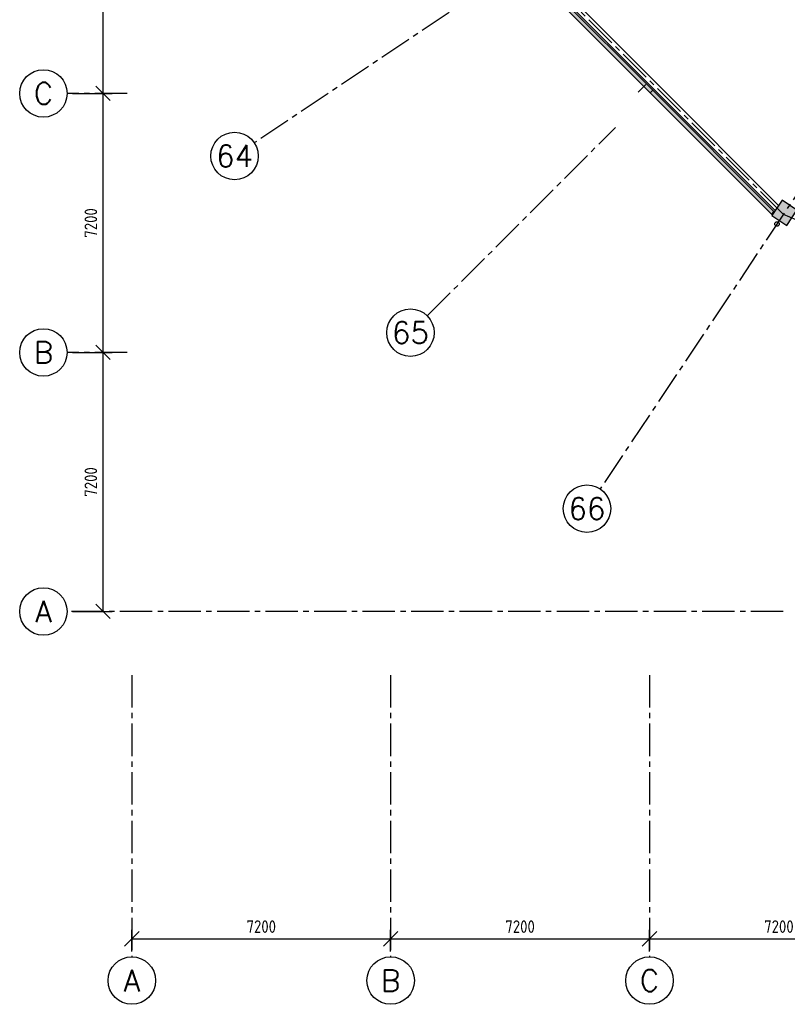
# Model space of a CAD drawing. Extents: x 2980 to 201049, y 2980 to 157420.
# Tile 1 of 78: x 2980 to 24334, y 2980 to 30350. Entities that reach past the tile are written whole.
import ezdxf
from ezdxf.enums import TextEntityAlignment as Align

# ---------------------------------------------------------------- set-up
doc = ezdxf.new("R2010")
doc.units = 0
doc.header["$LTSCALE"] = 1200
doc.header["$PDMODE"] = 1
doc.header["$PDSIZE"] = 200
doc.linetypes.add('CENTER2', pattern=[1.125, 0.75, -0.125, 0.125, -0.125])
doc.layers.get('0').update_dxf_attribs({"linetype": 'CONTINUOUS'})
doc.layers.get('DEFPOINTS').update_dxf_attribs({"linetype": 'CONTINUOUS'})
doc.layers.add('CIVIEL', color=8, linetype='CONTINUOUS')
doc.layers.add('STRAMIENLIJNEN', color=9, linetype='CENTER2')
doc.styles.add('5MM', font='romans', dxfattribs={"height": 1000})
doc.styles.add('ISO200', font='archs.shx')
doc.dimstyles.new('DIM_200', dxfattribs={"dimscale": 200, "dimtxt": 1.75, "dimasz": 2, "dimexe": 1.25, "dimexo": 0.75, "dimgap": 0.75, "dimtad": 1, "dimdec": 4, "dimrnd": 0.1, "dimtxsty": 'ISO200', "dimblk1": 'OBLIQUE', "dimblk2": 'OBLIQUE', "dimsah": 1, "dimcen": 1, "dimclrd": 256, "dimclre": 256, "dimclrt": 256, "dimazin": 3, "dimtfac": 0.057143, "dimtdec": 4, "dimtmove": 0, "dimatfit": 3, "dimtolj": 1})

# ---------------------------------------------------------------- blocks, each defined once
blk = doc.blocks.new('_OBLIQUE')
at = {"color": 0, "linetype": 'BYBLOCK'}
blk.add_line((-0.5, -0.5), (0.5, 0.5), dxfattribs=at)
blk = doc.blocks.new('*D3')
at = {"linetype": 'BYBLOCK'}
for p, q in [((4450, 35500), (5550, 35500)), ((5300, 28300), (5300, 35500)), ((4450, 28300), (5550, 28300))]:
    blk.add_line(p, q, dxfattribs=at)
at = {"layer": 'DEFPOINTS', "color": 0, "linetype": 'BYBLOCK'}
for p in [(4300, 35500), (5300, 35500), (4300, 28300)]:
    blk.add_point(p, dxfattribs=at)
at = {"linetype": 'BYBLOCK', "xscale": 400, "yscale": 400, "zscale": 400}
for p, rotation in [((5300, 35500), 90), ((5300, 28300), 270)]:
    blk.add_blockref('_OBLIQUE', p, dxfattribs=dict(at, rotation=rotation))
at = {"linetype": 'BYBLOCK', "insert": (4960, 31900), "char_height": 350, "attachment_point": 5, "rotation": 90, "style": 'ISO200'}
blk.add_mtext('\\A1;7200', dxfattribs=at)
blk = doc.blocks.new('*D7')
at = {"linetype": 'BYBLOCK'}
for p, q in [((6100, 4450), (6100, 5050)), ((13300, 4450), (13300, 5050)), ((6100, 4800), (13300, 4800))]:
    blk.add_line(p, q, dxfattribs=at)
at = {"layer": 'DEFPOINTS', "color": 0, "linetype": 'BYBLOCK'}
for p in [(13300, 4800), (6100, 4300), (13300, 4300)]:
    blk.add_point(p, dxfattribs=at)
at = {"linetype": 'BYBLOCK', "xscale": 400, "yscale": 400, "zscale": 400, "rotation": 180}
blk.add_blockref('_OBLIQUE', (6100, 4800), dxfattribs=at)
at = {"linetype": 'BYBLOCK', "xscale": 400, "yscale": 400, "zscale": 400}
blk.add_blockref('_OBLIQUE', (13300, 4800), dxfattribs=at)
at = {"linetype": 'BYBLOCK', "insert": (9700, 5140), "char_height": 350, "attachment_point": 5, "style": 'ISO200'}
blk.add_mtext('\\A1;7200', dxfattribs=at)
blk = doc.blocks.new('*D1')
at = {"linetype": 'BYBLOCK'}
for p, q in [((4450, 21100), (5550, 21100)), ((5300, 13900), (5300, 21100)), ((4450, 13900), (5550, 13900))]:
    blk.add_line(p, q, dxfattribs=at)
at = {"layer": 'DEFPOINTS', "color": 0, "linetype": 'BYBLOCK'}
for p in [(4300, 21100), (5300, 21100), (4300, 13900)]:
    blk.add_point(p, dxfattribs=at)
at = {"linetype": 'BYBLOCK', "xscale": 400, "yscale": 400, "zscale": 400}
for p, rotation in [((5300, 21100), 90), ((5300, 13900), 270)]:
    blk.add_blockref('_OBLIQUE', p, dxfattribs=dict(at, rotation=rotation))
at = {"linetype": 'BYBLOCK', "insert": (4960, 17500), "char_height": 350, "attachment_point": 5, "rotation": 90, "style": 'ISO200'}
blk.add_mtext('\\A1;7200', dxfattribs=at)
blk = doc.blocks.new('*D2')
at = {"linetype": 'BYBLOCK'}
for p, q in [((4450, 28300), (5550, 28300)), ((5300, 21100), (5300, 28300)), ((4450, 21100), (5550, 21100))]:
    blk.add_line(p, q, dxfattribs=at)
at = {"layer": 'DEFPOINTS', "color": 0, "linetype": 'BYBLOCK'}
for p in [(4300, 28300), (5300, 28300), (4300, 21100)]:
    blk.add_point(p, dxfattribs=at)
at = {"linetype": 'BYBLOCK', "xscale": 400, "yscale": 400, "zscale": 400}
for p, rotation in [((5300, 28300), 90), ((5300, 21100), 270)]:
    blk.add_blockref('_OBLIQUE', p, dxfattribs=dict(at, rotation=rotation))
at = {"linetype": 'BYBLOCK', "insert": (4960, 24700), "char_height": 350, "attachment_point": 5, "rotation": 90, "style": 'ISO200'}
blk.add_mtext('\\A1;7200', dxfattribs=at)
blk = doc.blocks.new('*D9')
at = {"linetype": 'BYBLOCK'}
for p, q in [((20500, 4450), (20500, 5050)), ((27700, 4450), (27700, 5050)), ((20500, 4800), (27700, 4800))]:
    blk.add_line(p, q, dxfattribs=at)
at = {"layer": 'DEFPOINTS', "color": 0, "linetype": 'BYBLOCK'}
for p in [(27700, 4800), (20500, 4300), (27700, 4300)]:
    blk.add_point(p, dxfattribs=at)
at = {"linetype": 'BYBLOCK', "xscale": 400, "yscale": 400, "zscale": 400, "rotation": 180}
blk.add_blockref('_OBLIQUE', (20500, 4800), dxfattribs=at)
at = {"linetype": 'BYBLOCK', "xscale": 400, "yscale": 400, "zscale": 400}
blk.add_blockref('_OBLIQUE', (27700, 4800), dxfattribs=at)
at = {"linetype": 'BYBLOCK', "insert": (24100, 5140), "char_height": 350, "attachment_point": 5, "style": 'ISO200'}
blk.add_mtext('\\A1;7200', dxfattribs=at)
blk = doc.blocks.new('*D8')
at = {"linetype": 'BYBLOCK'}
for p, q in [((13300, 4450), (13300, 5050)), ((20500, 4450), (20500, 5050)), ((13300, 4800), (20500, 4800))]:
    blk.add_line(p, q, dxfattribs=at)
at = {"layer": 'DEFPOINTS', "color": 0, "linetype": 'BYBLOCK'}
for p in [(20500, 4800), (13300, 4300), (20500, 4300)]:
    blk.add_point(p, dxfattribs=at)
at = {"linetype": 'BYBLOCK', "xscale": 400, "yscale": 400, "zscale": 400, "rotation": 180}
blk.add_blockref('_OBLIQUE', (13300, 4800), dxfattribs=at)
at = {"linetype": 'BYBLOCK', "xscale": 400, "yscale": 400, "zscale": 400}
blk.add_blockref('_OBLIQUE', (20500, 4800), dxfattribs=at)
at = {"linetype": 'BYBLOCK', "insert": (16900, 5140), "char_height": 350, "attachment_point": 5, "style": 'ISO200'}
blk.add_mtext('\\A1;7200', dxfattribs=at)

msp = doc.modelspace()

# ---------------------------------------------------------------- linework, layer by layer
at = {"layer": 'CIVIEL'}
for p, q in [((17220.64497, 31757.32549), (20588.98523, 28388.98523)), ((20621.51214, 28421.51214), (17245.49976, 31797.52453)), ((20740.30608, 28540.30608), (17387.92328, 31892.68889)), ((20518.27455, 28318.27455), (17135.86907, 31700.68004)), ((20185.93437, 28339.48776), (20398.0664, 28551.61979)), ((20740.30608, 28540.30608), (24092.68889, 25187.92328)), ((20588.98523, 28388.98523), (20518.27455, 28318.27455)), ((20588.98523, 28388.98523), (20518.27455, 28318.27455)), ((20518.27455, 28318.27455), (23900.68004, 24935.86907)), ((23957.32549, 25020.64497), (20588.98523, 28388.98523)), ((20621.51214, 28421.51214), (23997.52453, 25045.49976)), ((24186.72034, 25328.65128), (23903.49309, 24904.77175)), ((24602.45514, 25050.86617), (24186.72034, 25328.65128)), ((23900.68004, 24935.86907), (23957.32549, 25020.64497)), ((24319.22789, 24626.98663), (24602.45514, 25050.86617)), ((23903.49309, 24904.77175), (24319.22789, 24626.98663))]:
    msp.add_line(p, q, dxfattribs=at)
msp.add_circle((24048.85884, 24672.33886), 62.5, dxfattribs=at)
for points in [[(17135.86907, 31700.68004), (17220.64497, 31757.32549), (20518.27455, 28318.27455), (20588.98523, 28388.98523)], [(23900.68004, 24935.86907), (23957.32549, 25020.64497), (20518.27455, 28318.27455), (20588.98523, 28388.98523)], [(24319.22789, 24626.98663), (23903.49309, 24904.77175), (24602.45514, 25050.86617), (24186.72034, 25328.65128)]]:
    msp.add_solid(points, dxfattribs=at)
at = {"layer": 'STRAMIENLIJNEN'}
for p, q in [((38500, 46300), (9506.63998, 26927.25619)), ((38500, 46300), (19127.25619, 17306.63998)), ((24225.34667, 24936.47156), (17136.47156, 32025.34667)), ((14316.94808, 22116.94808), (19552.41698, 27352.41698)), ((6100, 12131.92754), (6100, 4300)), ((13300, 12131.92754), (13300, 4300)), ((20500, 12131.92754), (20500, 4300))]:
    msp.add_line(p, q, dxfattribs=at)
for points in [[(5972.59145, 28300), (4300, 28300)], [(171574.65333, 24936.47156), (162312.59166, 21100), (157300, 21100), (38500, 21100), (33487.40834, 21100), (24225.34667, 24936.47156)], [(5972.59145, 21100), (4300, 21100)], [(24219.37116, 13900), (4300, 13900)]]:
    msp.add_lwpolyline(points, dxfattribs=at)
at = {"layer": 'STRAMIENLIJNEN', "color": 2, "linetype": 'CONTINUOUS'}
for centre in [(3640, 28300), (8957.87003, 26560.57984), (13850.25761, 21650.25761), (3640, 21100), (18760.57984, 16757.87003), (3640, 13900), (6100, 3640), (13300, 3640), (20500, 3640)]:
    msp.add_circle(centre, 660, dxfattribs=at)

# ---------------------------------------------------------------- texts
at = {"layer": 'STRAMIENLIJNEN', "color": 1, "linetype": 'CONTINUOUS', "style": '5MM'}
for s, p in [('C', (3640, 28300)), ('B', (3640, 21100)), ('A', (3640, 13900)), ('A', (6100, 3640)), ('B', (13300, 3640)), ('C', (20500, 3640))]:
    msp.add_text(s, height=600, rotation=360, dxfattribs=at).set_placement(p, align=Align.MIDDLE)
for s, p in [('64', (8957.87003, 26560.57984)), ('65', (13850.25761, 21650.25761)), ('66', (18760.57984, 16757.87003))]:
    msp.add_text(s, height=600, dxfattribs=at).set_placement(p, align=Align.MIDDLE)

# ---------------------------------------------------------------- dimensions: what is measured, and where the dimension line sits
at = {"layer": 'STRAMIENLIJNEN', "linetype": 'CONTINUOUS'}
for base, p1, p2, picture, middle in [((5300, 35500), (4300, 28300), (4300, 35500), '*D3', (4960.41667, 31900)), ((5300, 28300), (4300, 21100), (4300, 28300), '*D2', (4960.41667, 24700)), ((5300, 21100), (4300, 13900), (4300, 21100), '*D1', (4960.41667, 17500))]:
    dim = msp.add_linear_dim(base=base, p1=p1, p2=p2, angle=90, dimstyle='DIM_200', dxfattribs=at)
    dim.commit()
    dim.dimension.update_dxf_attribs({"geometry": picture, "text_midpoint": middle})
for base, p1, p2, picture, middle in [((13300, 4800), (6100, 4300), (13300, 4300), '*D7', (9700, 5139.58333)), ((20500, 4800), (13300, 4300), (20500, 4300), '*D8', (16900, 5139.58333)), ((27700, 4800), (20500, 4300), (27700, 4300), '*D9', (24100, 5139.58333))]:
    dim = msp.add_linear_dim(base=base, p1=p1, p2=p2, dimstyle='DIM_200', dxfattribs=at)
    dim.commit()
    dim.dimension.update_dxf_attribs({"geometry": picture, "text_midpoint": middle})

doc.saveas('drawing.dxf')
